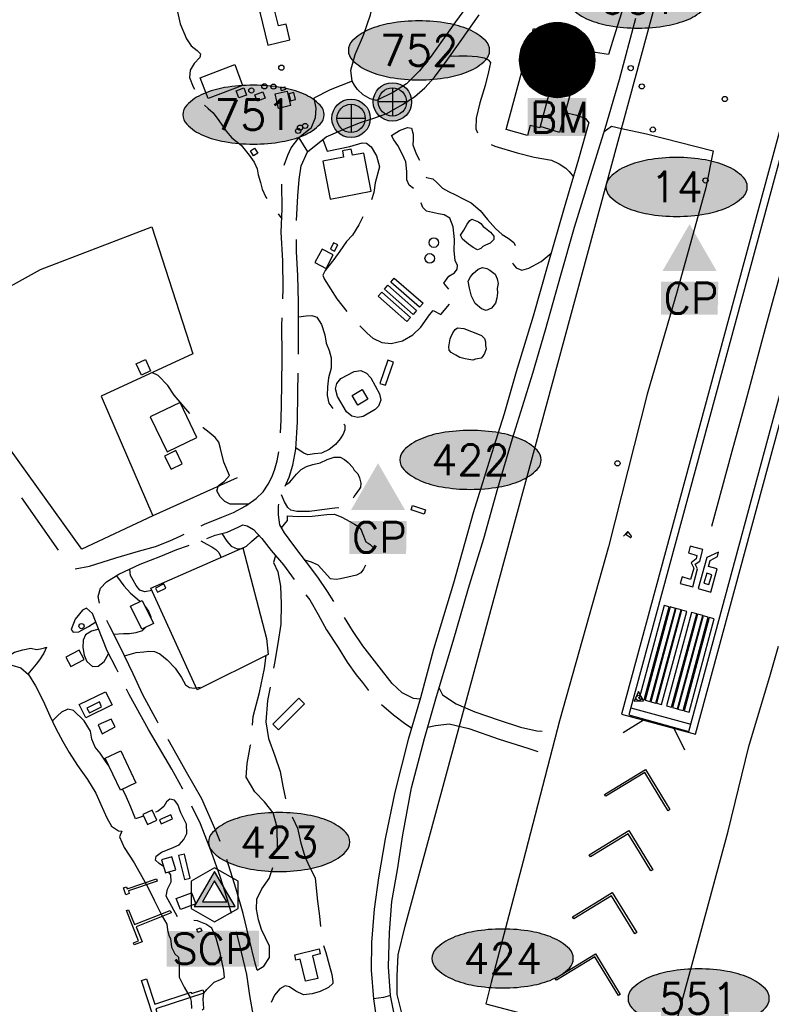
# Model space of a CAD drawing. Header units: feet. Extents: x 30669 to 99318, y 4696 to 26220.
# Tile 41 of 128: x 83898 to 85078, y 11108 to 12652. Entities that reach past the tile are written whole.
import ezdxf
from ezdxf.enums import TextEntityAlignment as Align

# ---------------------------------------------------------------- set-up
doc = ezdxf.new("R2010")
doc.units = ezdxf.units.FT
doc.header["$LTSCALE"] = 600
doc.header["$MEASUREMENT"] = 0
doc.linetypes.add('AERO5', pattern=[0.35, 0.3, -0.05])
doc.layers.get('0').update_dxf_attribs({"linetype": 'CONTINUOUS'})
for name, color, linetype in [('ALAImisc', 253, 'CONTINUOUS'), ('ELID', 253, 'CONTINUOUS'), ('ELIF', 253, 'CONTINUOUS'), ('ELIG', 253, 'CONTINUOUS'), ('ELIST', 2, 'CONTINUOUS'), ('ELTWR', 2, 'CONTINUOUS'), ('ELUP', 253, 'CONTINUOUS'), ('ELYSC', 251, 'CONTINUOUS'), ('ELYSP', 251, 'CONTINUOUS'), ('ELYSU', 251, 'CONTINUOUS'), ('EMASK', 155, 'CONTINUOUS'), ('ESMMask', 155, 'CONTINUOUS'), ('ESPC', 2, 'CONTINUOUS'), ('ESPH', 2, 'CONTINUOUS'), ('ESPHV', 253, 'CONTINUOUS'), ('ESRC', 2, 'CONTINUOUS'), ('ESRGOV', 2, 'CONTINUOUS')]:
    doc.layers.add(name, color=color, linetype=linetype)
doc.styles.add('L80', font='simplex', dxfattribs={"height": 48})

# ---------------------------------------------------------------- blocks, each defined once
blk = doc.blocks.new('MISC-OBJECT')
blk.add_circle((0, 0), 0.54)
blk = doc.blocks.new('HV-CONTROL')
blk.add_lwpolyline([(-0.75, -0.46), (0.75, -0.46), (0, 1.04)], close=True)
blk.add_circle((0, 0), 0.431)
blk.add_point((0, 0))
blk = doc.blocks.new('Ovalid')
at = {"layer": 'EMASK'}
h = blk.add_hatch(color=256, dxfattribs=at)
edge = h.paths.add_edge_path()
edge.add_arc((0.1493, 0), 0.0355, 0, 44.8308)
edge.add_arc((0.0788, -0.0701), 0.135, 44.8308, 67.3801)
edge.add_arc((0.0313, -0.184), 0.2583, 67.3801, 80.2078)
edge.add_arc((0, -0.3655), 0.4425, 80.2078, 90)
edge.add_arc((0, -0.3655), 0.4425, 90, 99.7922)
edge.add_arc((-0.0313, -0.184), 0.2583, 99.7922, 112.6199)
edge.add_arc((-0.0788, -0.0701), 0.135, 112.6199, 135.1692)
edge.add_arc((-0.1493, 0), 0.0355, 135.1692, 180)
edge.add_arc((-0.1493, 0), 0.0355, 180, 224.8308)
edge.add_arc((-0.0788, 0.0701), 0.135, 224.8308, 247.3801)
edge.add_arc((-0.0313, 0.184), 0.2583, 247.3801, 260.2078)
edge.add_arc((0, 0.3655), 0.4425, 260.2078, 270)
edge.add_arc((0, 0.3655), 0.4425, 270, 279.7922)
edge.add_arc((0.0313, 0.184), 0.2583, 279.7922, 292.6199)
edge.add_arc((0.0788, 0.0701), 0.135, 292.6199, 315.1692)
edge.add_arc((0.1493, 0), 0.0355, 315.1692, 360)
blk.add_lwpolyline([(0.1848, 0, 0.198145), (0.1745, 0.025, 0.098709), (0.1307, 0.0544, 0.05603), (0.0753, 0.0706, 0.042752), (0, 0.077, 0.042752), (-0.0753, 0.0706, 0.05603), (-0.1307, 0.0544, 0.098709), (-0.1745, 0.025, 0.198145), (-0.1848, 0, 0.198145), (-0.1745, -0.025, 0.098709), (-0.1307, -0.0544, 0.05603), (-0.0753, -0.0706, 0.042752), (0, -0.077, 0.042752), (0.0753, -0.0706, 0.05603), (0.1307, -0.0544, 0.098709), (0.1745, -0.025, 0.198145)], format="xyb", close=True)
at = {"style": 'L80'}
blk.add_attdef('ID', text='', height=0.08, dxfattribs=at).set_placement((0, 0), align=Align.MIDDLE)
blk = doc.blocks.new('FND-DOT CL MON')
at = {"layer": 'EMASK', "linetype": 'ByBlock'}
h = blk.add_hatch(color=256, dxfattribs=at)
edge = h.paths.add_edge_path()
edge.add_arc((0, 0), 0.0503, 0, 360)
at = {"layer": 'ESRC'}
for p, q in [((0, 0.0368), (0, -0.0369)), ((0.0368, 0), (-0.0369, 0))]:
    blk.add_line(p, q, dxfattribs=at)
at = {"layer": 'ESRC', "linetype": 'ByBlock'}
for radius in [0.0503, 0.0369]:
    blk.add_circle((0, 0), radius, dxfattribs=at)
blk = doc.blocks.new('esspbm')
at = {"color": 132}
blk.add_lwpolyline([(0, -0.0984), (0.0852, 0.0492), (-0.0852, 0.0492)], close=True, dxfattribs=at)
blk.add_circle((0, 0), 0.0984)
blk.add_solid([(0, -0.0984), (-0.0852, 0.0492), (0.0852, 0.0492)])
at = {"layer": 'ESMMask', "const_width": 0.0984}
blk.add_lwpolyline([(-0.0492, 0, 1), (0.0492, 0, 1)], format="xyb", close=True, dxfattribs=at)
at = {"layer": 'ESMMask', "color": 155}
blk.add_solid([(-0.0776, -0.1989), (-0.0776, -0.099), (0.0758, -0.1988), (0.0757, -0.0989)], dxfattribs=at)
at = {"style": 'L80'}
blk.add_text('BM', height=0.08, rotation=0.03, dxfattribs=at).set_placement((-0.0711, -0.189))
blk = doc.blocks.new('STS_CP')
at = {"layer": 'EMASK'}
blk.add_solid([(-0.0749, -0.0691), (-0.0749, -0.1553), (0.0753, -0.0691), (0.0734, -0.1553)], dxfattribs=at)
at = {"layer": 'ESPH'}
blk.add_solid([(0, 0.0818), (0.0709, -0.0409), (-0.0709, -0.0409)], dxfattribs=at)
at = {"layer": 'ESPH', "style": 'L80'}
blk.add_text('CP', height=0.08, dxfattribs=at).set_placement((-0.0684, -0.152))
blk = doc.blocks.new('SCP-CP')
at = {"layer": 'ESPH'}
h = blk.add_hatch(color=256, dxfattribs=at)
h.paths.add_polyline_path([(0, 0.0614), (-0.0532, -0.0307), (0.0532, -0.0307)])
h.paths.add_polyline_path([(0.032, -0.0185), (-0.032, -0.0185), (0, 0.0369)], flags=16)
at = {"layer": 'EMASK'}
blk.add_solid([(-0.1253, -0.0948), (-0.1253, -0.1876), (0.1157, -0.0936), (0.1157, -0.1876)], dxfattribs=at)
at = {"layer": 'ESPH'}
for p, q in [((0, 0.0709), (-0.0614, 0.0355)), ((0, 0.0614), (-0.0532, -0.0307)), ((0.0614, 0.0355), (0, 0.0709)), ((0.0532, -0.0307), (0, 0.0614)), ((-0.0614, 0.0355), (-0.0614, -0.0355)), ((0, 0.0369), (-0.032, -0.0185)), ((0.032, -0.0185), (0, 0.0369)), ((0.0614, -0.0355), (0.0614, 0.0355)), ((-0.032, -0.0185), (0.032, -0.0185)), ((-0.0614, -0.0355), (0, -0.0709)), ((-0.0532, -0.0307), (0.0532, -0.0307)), ((0, -0.0709), (0.0614, -0.0355))]:
    blk.add_line(p, q, dxfattribs=at)
at = {"layer": 'ESPH', "style": 'L80'}
blk.add_text('SCP', height=0.08, dxfattribs=at).set_placement((-0.1131, -0.1808))

msp = doc.modelspace()

# ---------------------------------------------------------------- linework, layer by layer
at = {"layer": 'ALAImisc', "linetype": 'Continuous', "elevation": -54.7, "flags": 128}
for points in [[(85356.5, 13411.5), (84854.4, 11561.7)], [(84984.7, 11857.9), (85016.6, 11975.5), (85037.5, 12051.2), (85069, 12168.5), (85096.7, 12269.8), (85121.6, 12361.4), (85172.6, 12552.8), (85225.2, 12747.2), (85277.2, 12940), (85330, 13133.1), (85382.6, 13325.6)], [(85310.9, 13290.1), (84843, 11562.9), (84959.1, 11531.7), (85212.8, 12466.4), (85236.3, 12507.4), (85275.1, 12532), (85324.2, 12535), (85370.3, 12517)], [(84854.4, 11561.7), (84948.6, 11535.8), (85290.4, 12801.7)], [(84857.4, 11572.9), (84951.6, 11547.2)], [(84877.3, 11553.7), (84845.5, 11533.6)], [(84924.8, 11540.9), (84941.4, 11507.3)]]:
    msp.add_lwpolyline(points, dxfattribs=at)
for points in [[(84266.7, 12451.1), (84271.8, 12443.1), (84265.3, 12439), (84260.2, 12447), (84266.7, 12451.1)], [(84629.3, 12325.3), (84637.3, 12319.1), (84642.5, 12313), (84642.3, 12307.5), (84636.7, 12302), (84629.5, 12299), (84625, 12296.9), (84621.9, 12293.4), (84616.9, 12291.2), (84609.9, 12294.9), (84602.8, 12300.1), (84593, 12308), (84590.2, 12314.6), (84595.2, 12322.2), (84600.7, 12331.5), (84604.6, 12337.2), (84607.8, 12339.6), (84613.1, 12337.5), (84618.3, 12335.2), (84622.2, 12332.6), (84625.5, 12328), (84629.3, 12325.3)], [(84373, 12292.4), (84361.6, 12271.8), (84379.2, 12262), (84390.3, 12283.4), (84373, 12292.4)], [(84644.3, 12253.1), (84647.4, 12245.7), (84649.1, 12238.5), (84647.8, 12230.7), (84648.2, 12224.1), (84647.1, 12215.6), (84645.1, 12207.8), (84638.9, 12200.1), (84630.4, 12196.2), (84623.2, 12198.9), (84613.3, 12207.1), (84607.2, 12218.6), (84604.4, 12231.2), (84602.2, 12242.1), (84605.8, 12249.2), (84610.1, 12254.5), (84617.6, 12261.2), (84624.8, 12263.5), (84631.4, 12262), (84636.1, 12259.5), (84640.2, 12256.6), (84644.3, 12253.1)], [(84574.7, 12154.4), (84578, 12161.4), (84581.5, 12166.5), (84585.6, 12169.1), (84595.4, 12168), (84607.2, 12163.3), (84616.9, 12159.5), (84622.8, 12156.8), (84627.5, 12152.5), (84629.1, 12146.9), (84629.5, 12141.5), (84630.1, 12136.3), (84627.5, 12128.9), (84625.2, 12124.5), (84622.4, 12121.4), (84616.7, 12120.2), (84613.8, 12119.8), (84609.3, 12118.1), (84603.1, 12119.2), (84597.2, 12120.7), (84589, 12122.6), (84582.5, 12126.4), (84575.5, 12130.2), (84572.3, 12133.9), (84571.9, 12139.5), (84572.6, 12145.4), (84573.9, 12152), (84574.7, 12154.4)], [(84950.6, 11826.3), (84947.9, 11816.2), (84961.1, 11811.8), (84959.8, 11806.5), (84952.2, 11800.4), (84956.2, 11792.3), (84951.3, 11774.5), (84937.9, 11778.4), (84935.1, 11768.1), (84954.8, 11762.8), (84962.3, 11791.1), (84958.3, 11798.4), (84965.5, 11803.2), (84970.3, 11821.1), (84950.6, 11826.3)], [(84994.8, 11817.4), (84976.5, 11808.6), (84963.3, 11760.2), (84982.8, 11754.6), (84993.1, 11790.8), (84979.5, 11794.7), (84981.9, 11804.2), (84993.3, 11810.3), (84994.8, 11817.4)], [(84976.5, 11784.3), (84971.9, 11768.7), (84980.1, 11766.3), (84984.7, 11781.8), (84976.5, 11784.3)], [(84909.8, 11733.7), (84870.4, 11587.6), (84878.4, 11585.4), (84917.8, 11731.6), (84909.8, 11733.7)], [(84919.3, 11731.2), (84879.9, 11585), (84887.9, 11582.8), (84927.4, 11729), (84919.3, 11731.2)], [(84928.3, 11728.7), (84888.9, 11582.5), (84896.9, 11580.4), (84936.3, 11726.5), (84928.3, 11728.7)], [(84937, 11726.3), (84897.6, 11580.2), (84905.6, 11578), (84945.1, 11724.2), (84937, 11726.3)], [(84952.8, 11722.3), (84913.3, 11576.2), (84921.4, 11574), (84960.8, 11720.2), (84952.8, 11722.3)], [(84962.2, 11719.7), (84922.7, 11573.6), (84930.8, 11571.4), (84970.2, 11717.6), (84962.2, 11719.7)], [(84970.8, 11717.3), (84931.4, 11571.1), (84939.4, 11568.9), (84978.8, 11715.1), (84970.8, 11717.3)], [(84980.3, 11714.5), (84940.9, 11568.3), (84948.9, 11566.1), (84988.3, 11712.3), (84980.3, 11714.5)], [(84816.3, 11437.1), (84880.4, 11476.3), (84913, 11422.9), (84918.8, 11413.4), (84915.9, 11411.6), (84910.8, 11419.9), (84879.2, 11471.6), (84818.1, 11434.2), (84816.3, 11437.1)], [(84792.2, 11342.3), (84854.3, 11380.3), (84867.4, 11358.9), (84891.9, 11318.9), (84888.9, 11317), (84865.1, 11355.8), (84853.3, 11375.2), (84794.2, 11339), (84792.2, 11342.3)], [(84801.8, 11267), (84828.2, 11283.2), (84866.9, 11220.4), (84863.7, 11218.4), (84826.9, 11278.2), (84796.3, 11259.3), (84767.8, 11241.7), (84765.8, 11244.9), (84765.8, 11244.9)], [(84184.2, 11223), (84177.9, 11220.5), (84176, 11225.5), (84182.2, 11227.9), (84184.2, 11223)], [(84738.7, 11148.3), (84802, 11187), (84840.9, 11123.3), (84837.9, 11121.4), (84800.7, 11182.3), (84740.5, 11145.5), (84738.7, 11148.3)]]:
    msp.add_lwpolyline(points, close=True, dxfattribs=at)
at = {"layer": 'ELID', "linetype": 'Continuous', "elevation": -54.7, "flags": 128}
for points in [[(84114, 11301.2), (84068.8, 11285.7), (84070.2, 11281.7), (84064.9, 11279.8), (84061.2, 11290.5), (84065.9, 11292.1), (84067, 11288.9), (84112.8, 11304.7), (84114, 11301.2)], [(84135.9, 11251.5), (84080.9, 11229.6), (84090.3, 11205.8), (84078.1, 11200.9), (84076.8, 11204.2), (84084.9, 11207.4), (84066, 11254.9), (84069.2, 11256.1), (84078.4, 11232.9), (84134.4, 11255.2), (84135.9, 11251.5)], [(84187.2, 11125.4), (84111.7, 11100.5), (84114.1, 11093.1), (84107.1, 11090.8), (84089.2, 11145), (84097.2, 11147.6), (84110.1, 11108.3), (84167.2, 11127.1), (84167.9, 11124.8), (84185.5, 11130.6), (84187.2, 11125.4)]]:
    msp.add_lwpolyline(points, close=True, dxfattribs=at)
at = {"layer": 'ELIF', "linetype": 'Continuous', "elevation": -54.7, "flags": 128}
for points in [[(85620.5, 11175.8), (85570.2, 10988.8), (85458.6, 10773), (84995.8, 10821.9), (84958, 10826), (84921, 10830.3), (84910.2, 10831.2), (84678.1, 10887), (84646, 10902.7), (84597.2, 10934.2), (84578.2, 10953.6), (84565.2, 10966.9), (84531.9, 11010.8), (84515.3, 11039.7), (84506.4, 11060.6), (84490.8, 11123.3), (84490.4, 11152.3), (84492.3, 11185.7), (84503, 11230.5), (84929, 12799.5), (85047.7, 13037.8), (85110.2, 13295), (84922.4, 13505.6)], [(84239.6, 11933.5), (84107.3, 11874), (83995.6, 11821.7), (83751.6, 12161.3), (83930.6, 12260.7), (84105.5, 12327.6), (84169.9, 12128.5), (84025.8, 12062)], [(84025.8, 12062), (84107.3, 11874)]]:
    msp.add_lwpolyline(points, dxfattribs=at)
for points in [[(84318.1, 12540.4), (84323.3, 12517.8), (84304.4, 12513.4), (84299.2, 12536), (84318.1, 12540.4)], [(84449.3, 12090.8), (84463.1, 12065.3), (84465, 12055.4), (84461.6, 12046.1), (84456.1, 12040.8), (84437.2, 12030.1), (84428.9, 12028.3), (84419.3, 12030.7), (84411.3, 12037.4), (84397, 12061.6), (84393.6, 12073.2), (84396.1, 12082), (84402.1, 12089.5), (84423, 12100.6), (84433.5, 12102.2), (84442.4, 12097.8), (84449.3, 12090.8)], [(84248.2, 11823.7), (84285.5, 11681.5), (84288, 11656.5), (84176.9, 11601.3), (84103.9, 11760.5), (84248.2, 11823.7)], [(84043.3, 11577.4), (84001.9, 11557.2), (83991.5, 11578.2), (84032.8, 11598.2), (84043.3, 11577.4)]]:
    msp.add_lwpolyline(points, close=True, dxfattribs=at)
at = {"layer": 'ELIG', "linetype": 'Continuous', "elevation": -54.7, "flags": 128}
msp.add_lwpolyline([(83900.8, 11902.6), (83958.5, 11820.1)], dxfattribs=at)
at = {"layer": 'ELIST', "linetype": 'Continuous', "elevation": -54.7, "flags": 128}
for points in [[(84275.2, 12664.5), (84287.4, 12612.5), (84322.2, 12620.7), (84316.3, 12645.5), (84304.2, 12642.7), (84297.8, 12669.8), (84275.2, 12664.5)], [(84661.6, 12480), (84704.4, 12638.8), (84753, 12625.7), (84714.4, 12482.7), (84699.4, 12486.7), (84695.2, 12470.9), (84661.6, 12480)], [(84248, 12549.3), (84193.9, 12528.7), (84181.5, 12561.4), (84235.6, 12582), (84248, 12549.3)], [(84250, 12545.5), (84254.2, 12534.2), (84242.3, 12529.7), (84238.1, 12541), (84250, 12545.5)], [(84315.5, 12542.8), (84308.9, 12541.1), (84307.8, 12545.6), (84314.4, 12547.3), (84315.5, 12542.8)], [(84283.6, 12529.4), (84271, 12524.6), (84267.2, 12534.5), (84279.8, 12539.4), (84283.6, 12529.4)], [(84320.4, 12536.1), (84323, 12525.3), (84330.9, 12527.2), (84328.3, 12538), (84320.4, 12536.1)], [(84385.4, 12371), (84449.8, 12383.4), (84438.3, 12443.2), (84420.3, 12439.8), (84418.5, 12449.4), (84404.6, 12446.7), (84406.5, 12436.8), (84374, 12430.6), (84385.4, 12371)], [(84390.8, 12302.6), (84385.9, 12292.5), (84392.5, 12289.3), (84397.4, 12299.4), (84390.8, 12302.6)], [(84095.5, 12119.5), (84103.7, 12101.7), (84089.1, 12094.9), (84080.9, 12112.8), (84095.5, 12119.5)], [(84476.1, 12118.3), (84463.7, 12081.8), (84472.4, 12078.9), (84484.7, 12115.4), (84476.1, 12118.3)], [(84103.2, 12029.3), (84129.7, 11974.5), (84176.3, 11997.2), (84149.8, 12051.9), (84103.2, 12029.3)], [(84125.5, 11967.6), (84135.7, 11947.1), (84153.4, 11955.9), (84143.2, 11976.4), (84125.5, 11967.6)], [(84124.6, 11767.3), (84111.4, 11760.9), (84114.6, 11754.4), (84127.7, 11760.9), (84124.6, 11767.3)], [(84090.6, 11741.3), (84108.2, 11705.3), (84089.7, 11696.3), (84072.2, 11732.3), (84090.6, 11741.3)], [(83991.7, 11663.5), (83970.7, 11652.3), (83978.5, 11637.6), (83999.5, 11648.8), (83991.7, 11663.5)], [(84041.7, 11555.3), (84021.3, 11546.2), (84027.5, 11532.3), (84048.1, 11543.2), (84041.7, 11555.3)], [(84056.7, 11505.5), (84080.6, 11455.5), (84056.2, 11443.8), (84032.3, 11493.8), (84056.7, 11505.5)], [(84091.4, 11405.4), (84099, 11389.7), (84113.5, 11396.7), (84105.9, 11412.3), (84091.4, 11405.4)], [(84120.9, 11334.7), (84126.9, 11313.9), (84143.1, 11318.6), (84137.1, 11339.4), (84120.9, 11334.7)], [(84147.6, 11341.4), (84156.7, 11303.6), (84165.6, 11305.8), (84156.6, 11343.5), (84147.6, 11341.4)], [(84168, 11282.9), (84174.6, 11265.6), (84150.5, 11256.4), (84143.9, 11273.7), (84168, 11282.9)], [(84346.7, 11143.9), (84338.4, 11178.9), (84331.7, 11177.3), (84329.8, 11185.7), (84368.1, 11194.7), (84370, 11186.8), (84357.8, 11183.9), (84366.2, 11148.5), (84346.7, 11143.9)]]:
    msp.add_lwpolyline(points, close=True, dxfattribs=at)
at = {"layer": 'ELIST', "elevation": -54.7}
for points in [[(84852.3, 11849.3), (84845.7, 11842.5), (84846, 11842.3), (84852.5, 11849.1), (84852.3, 11849.3)], [(84858.3, 11842.3), (84853.8, 11848.3)], [(84856.3, 11840.1), (84850.1, 11844.4)], [(84851.3, 11846.9), (84850.9, 11847.4)]]:
    msp.add_lwpolyline(points, dxfattribs=at)
for points in [[(84853.8, 11848.3), (84853.5, 11848.4, 0.089204), (84852.8, 11848.1, 0.046169), (84852.1, 11847.7, 0.034314), (84851.3, 11846.9, 0.034314), (84850.6, 11846.1, 0.046169), (84850.1, 11845.4, 0.089204), (84849.9, 11844.7), (84850.1, 11844.4)], [(84856.3, 11840.1), (84856.5, 11840, 0.098445), (84856.9, 11840.1, 0.055694), (84857.3, 11840.4), (84857.7, 11840.8), (84858.1, 11841.3, 0.055694), (84858.3, 11841.7, 0.098445), (84858.4, 11842.1), (84858.3, 11842.3)]]:
    msp.add_lwpolyline(points, format="xyb", dxfattribs=at)
at = {"layer": 'ELTWR', "elevation": -54.7, "flags": 128}
msp.add_lwpolyline([(83886, 11639.7), (83899.7, 11635.6), (83911.9, 11625.2), (83923, 11607.5), (83934.8, 11583.9), (83945.7, 11560.2), (83954.7, 11540.4), (83966.1, 11520.2), (83975.8, 11502.8), (83988.9, 11482.7), (84004.6, 11460.3), (84017.9, 11439.3), (84025.6, 11421.5), (84035.1, 11400.4), (84042.1, 11387.4), (84053.3, 11379.9), (84058.5, 11379.5), (84054.9, 11370.6), (84062.2, 11353.7), (84078.1, 11329.6), (84090.1, 11308.5), (84097, 11295.3), (84100.2, 11289.3), (84109.1, 11271), (84122, 11246), (84128.9, 11233.4), (84130, 11224.7), (84132, 11215.8), (84135.1, 11211.3), (84136.3, 11197.6), (84141.9, 11186.8), (84147.4, 11182), (84148.7, 11166.6), (84148.5, 11150.3), (84156.2, 11134.8), (84165.5, 11118.3), (84167.4, 11112.1), (84167.7, 11101.5)], dxfattribs=at)
at = {"layer": 'ELUP', "linetype": 'Continuous', "elevation": -54.7, "flags": 128}
for points in [[(84515.7, 12190.1), (84470.6, 12229.7), (84476.1, 12236), (84521.2, 12196.4), (84515.7, 12190.1)], [(84525.7, 12201.3), (84480.6, 12240.9), (84486.2, 12247.2), (84531.3, 12207.6), (84525.7, 12201.3)], [(84505.9, 12179.1), (84460.8, 12218.8), (84466.4, 12225), (84511.5, 12185.4), (84505.9, 12179.1)], [(84514.6, 11890.3), (84535.3, 11883.4), (84533.1, 11876.8), (84512.4, 11883.7), (84514.6, 11890.3)], [(84345.3, 11579.1), (84304.5, 11538.4), (84295.6, 11547.2), (84336.4, 11587.9), (84345.3, 11579.1)], [(84023.2, 11582.1), (84003.7, 11572.6), (84007.5, 11564.9), (84026.8, 11574.7), (84023.2, 11582.1)], [(84135.5, 11404.9), (84117.6, 11397.2), (84120.2, 11391.1), (84138.1, 11398.9), (84135.5, 11404.9)]]:
    msp.add_lwpolyline(points, close=True, dxfattribs=at)
at = {"layer": 'ELUP', "linetype": 'Continuous'}
for centre in [(84548.2, 12302.8, -54.7), (84541.8, 12278, -54.7)]:
    msp.add_circle(centre, 7.52, dxfattribs=at)
at = {"layer": 'ELYSC', "linetype": 'Continuous', "elevation": -54.7, "flags": 128}
msp.add_lwpolyline([(84753, 12625.7), (84784.1, 12617.6), (84766, 12548.9), (84745.6, 12475.5), (84715, 12484.7)], dxfattribs=at)
msp.add_lwpolyline([(84435.8, 12072.4), (84444.8, 12057.1), (84428.7, 12047.7), (84419.8, 12063), (84435.8, 12072.4)], close=True, dxfattribs=at)
at = {"layer": 'ELYSP', "linetype": 'Continuous', "elevation": -54.7, "flags": 128}
for points in [[(84638.4, 12722.5), (84631.5, 12715.2), (84605.3, 12680.6), (84582.3, 12649), (84561.8, 12620.1), (84543.9, 12595.5), (84525.5, 12572.5), (84505.3, 12552.1), (84485.1, 12538.7), (84458.4, 12525.5)], [(84854.4, 12700.3), (84830.5, 12625), (84822.5, 12598)], [(84355.1, 12482), (84354.1, 12481.4), (84336.3, 12467.4), (84343, 12455.9), (84349.9, 12445.2), (84379.3, 12468.7), (84409.6, 12481.8), (84431.5, 12490.5), (84453.9, 12497.8), (84474.5, 12505.4), (84499, 12519.2), (84517.9, 12531.4), (84534.3, 12545.8), (84549.1, 12562.1), (84567.8, 12587.1), (84589.7, 12617.8), (84619.5, 12660)], [(84480, 11121.8), (84476.8, 11166.6), (84478.8, 11220.7), (84482.5, 11268.9), (84491.4, 11318.9), (84499.8, 11373.9), (84513.1, 11447.6), (84533.5, 11525), (84552.4, 11590.9), (84578.6, 11677.6), (84602.6, 11760.6), (84626.7, 11838.8), (84648.9, 11917.4), (84671.7, 11995.7), (84687.6, 12045.9), (84703.5, 12098.2), (84723.4, 12166.1), (84747.7, 12251.8), (84769, 12327.2), (84792, 12401.2), (84816.9, 12481.9), (84839.7, 12558.9), (84865.1, 12654.8)], [(84822.5, 12598), (84802.2, 12600.8), (84781.5, 12607.7)], [(84458.4, 12525.5), (84448.2, 12528.4), (84437.4, 12534.6), (84428.5, 12543.1), (84423.7, 12550), (84420.2, 12556.1), (84385.6, 12542.2), (84360, 12529.5), (84363.2, 12513.6), (84361.9, 12498.7), (84355.1, 12482)], [(84791.7, 12491.3), (84787.4, 12496.9), (84772.6, 12502.2), (84754.2, 12506.1)], [(84791.7, 12491.3), (84775.4, 12433.7), (84753, 12357.4), (84727.3, 12268.3), (84704.2, 12187.4), (84677.2, 12100.1), (84658.4, 12034.3), (84641.7, 11981.5), (84610.1, 11878.9), (84579.2, 11768.4), (84547.9, 11664.9), (84527.4, 11588.7), (84507.9, 11523), (84487.1, 11440.8), (84471.7, 11367.2), (84461.5, 11306), (84454.5, 11257.3), (84450.4, 11204.8), (84450, 11161.6), (84453.3, 11116.6)], [(84815.5, 12477.3), (84827, 12485.7), (84842.7, 12481.7), (84881.9, 12473.6), (84986.9, 12446.5), (84974.9, 12388.9), (84930.3, 12226.5), (84882.9, 12065), (84822.6, 11825.5), (84745.4, 11552.7), (84688.6, 11332.5), (84638.3, 11142.2), (84629.8, 11108.6), (84679.4, 11095.5)], [(84916.8, 11036.5), (84957, 11182.5), (85010.4, 11379.2), (85042.5, 11512.5), (85076.5, 11625.8), (85089.2, 11669.8)], [(84480, 11121.8), (84469.1, 11118.6), (84453.3, 11116.6)]]:
    msp.add_lwpolyline(points, dxfattribs=at)
at = {"layer": 'ELYSU', "linetype": 'AERO5', "elevation": -54.7, "flags": 128}
for points in [[(84420.2, 12556.1), (84417.7, 12573.2), (84424.6, 12598.1), (84437.6, 12628), (84449, 12660.3), (84454.4, 12685.5), (84454, 12713.9), (84450.7, 12750.7), (84445.3, 12798.5), (84437.4, 12856.6), (84430.2, 12897.6), (84424, 12927.9), (84414, 12966.7), (84403.3, 13001.1), (84384.9, 13045.6), (84365.1, 13084.4), (84346.5, 13118.5), (84364.9, 13135.3), (84357.7, 13143.6), (84336.6, 13128.3), (84308.5, 13164.7), (84285.3, 13192.4), (84285.5, 13196.2), (84299.5, 13209.6), (84293.1, 13217.2), (84274.1, 13207), (84249.6, 13235), (84232.7, 13255.3), (84227.9, 13262.9), (84243.3, 13279.6), (84231.5, 13292.6), (84213.6, 13279.7), (84193.7, 13305), (84183.6, 13323.1), (84178.7, 13339.1), (84180.1, 13355.3), (84185.7, 13370.1), (84197.2, 13384.3), (84211, 13395.2), (84230.2, 13407.8), (84247.6, 13417.4), (84267.1, 13427.3), (84292.1, 13434.7), (84319.5, 13437.6), (84349.9, 13434.9), (84384.2, 13432.9), (84406.2, 13433.8), (84433, 13437), (84451.8, 13441.5), (84461.2, 13442.3), (84466.8, 13439.4), (84473.1, 13432.1), (84478, 13423.6), (84479.3, 13414.9), (84473.5, 13401.9), (84460.9, 13385.1), (84450.4, 13368.5), (84441.2, 13348.7)], [(84219.1, 12818.6), (84203.9, 12814.7), (84184.3, 12807.9), (84179.3, 12809.6), (84175.3, 12817.7), (84169.2, 12824.5), (84162.6, 12824.6), (84150.6, 12819.7), (84131.6, 12811.6), (84113.7, 12807.3), (84097.8, 12801.5), (84085.9, 12796), (84069.2, 12785.1), (84056.3, 12778.4), (84042.6, 12766.3), (84040.3, 12760.5), (84050.2, 12750.2), (84062.2, 12740.3), (84071.3, 12734.9), (84077.9, 12733.7), (84083.2, 12734.8), (84094.2, 12742.5), (84109.9, 12751), (84119.5, 12756), (84133.6, 12759.2), (84144.9, 12759.2), (84153, 12756.2), (84159.5, 12751.5), (84157.4, 12750.8), (84148.9, 12751.2), (84140.5, 12750.2), (84127.6, 12741.3), (84123.9, 12732.7), (84127.3, 12718.4), (84132.9, 12699.6), (84138.3, 12679.6), (84145.7, 12664.6), (84150, 12645.9), (84159.9, 12622.7), (84167.5, 12611.3), (84176.7, 12604), (84181.9, 12599), (84180.8, 12593.4), (84171.9, 12584), (84166, 12573.3), (84164.9, 12561.8), (84170.7, 12547), (84175.4, 12536.3), (84180.7, 12526.7), (84187.7, 12518.7), (84194.2, 12512.9), (84201.9, 12506.2), (84210.5, 12494.2), (84222.5, 12477.7), (84231.4, 12467.4), (84245.6, 12455.5), (84258.2, 12440.1), (84266, 12429.2), (84271.1, 12418.4), (84272.7, 12409.1), (84276.4, 12397), (84278.8, 12386.6), (84284.3, 12374.1), (84294.8, 12360.4), (84309.6, 12339.9)], [(84573.5, 12595.1), (84587.7, 12595.9), (84600.6, 12596), (84616.3, 12594.8), (84627, 12592.6), (84633.4, 12589.6), (84636.9, 12585.4), (84634, 12570.5), (84628.7, 12549.1), (84620.3, 12522), (84614.7, 12498.2), (84614.2, 12481.2), (84618.5, 12469.7), (84626, 12461.5), (84644, 12454.2), (84679.1, 12443.7), (84705.8, 12436.7), (84732.9, 12432), (84745.1, 12426.3), (84755.2, 12419.8), (84760.6, 12414.2), (84767.2, 12405.8)], [(84373.8, 12464.3), (84380.6, 12446.1), (84416.4, 12453.3), (84435.5, 12459.2), (84442.7, 12458.8), (84449.7, 12453.1), (84458.1, 12438.7), (84462.9, 12421.8), (84456.2, 12396.6), (84454, 12381.3), (84448.9, 12365.9), (84440.9, 12350.6), (84430.5, 12330.9), (84420.3, 12314.4), (84410.9, 12304.3), (84400.7, 12289.5), (84391, 12276.4), (84383.4, 12266.4), (84377.8, 12258.9), (84374, 12251.9), (84376.3, 12246.2), (84396.1, 12214.4), (84412.2, 12193.9), (84423.4, 12181.9), (84433.9, 12170.1), (84443.5, 12160.6), (84452.7, 12153.1), (84466.4, 12146.3), (84481, 12144.7), (84499, 12148.8), (84515.3, 12158.1), (84527.7, 12170.1), (84541.4, 12189.5), (84546.9, 12196.4), (84559.1, 12190.2), (84575.8, 12209.7), (84581.3, 12219.1), (84572.1, 12229.1), (84563.9, 12239.1), (84571.7, 12250), (84580.8, 12255.6), (84584.8, 12261.2), (84585.5, 12267), (84581.9, 12274.7), (84580.2, 12289.8), (84580.6, 12307.6), (84578.4, 12327.6), (84573.1, 12341.1), (84564.6, 12346.6), (84555.4, 12347.7), (84546.3, 12349.8), (84536.9, 12352.3), (84531, 12357.6), (84528.3, 12364.4), (84532.1, 12373.1), (84524.7, 12380.9), (84516.6, 12387.4), (84509.6, 12393), (84505.8, 12401.2), (84505.6, 12414.2), (84504.1, 12429.3), (84499.1, 12440.8), (84491.9, 12454.9), (84485.5, 12464), (84481.5, 12470.6), (84494.5, 12478.5), (84506.8, 12483.3), (84512.9, 12482.3), (84515.6, 12472.8), (84515.6, 12464.2), (84515, 12456.1), (84520.5, 12442), (84526, 12431.3), (84530.2, 12421.4), (84530.6, 12414.8), (84531.5, 12408.3), (84536.7, 12405), (84546.5, 12402.8), (84552.7, 12397.2), (84562, 12388.3), (84571, 12383), (84582, 12377.6), (84594.4, 12371.5), (84607, 12365.4), (84621.1, 12353.4), (84632.2, 12339.2), (84644.9, 12325), (84655.7, 12315.5), (84664.8, 12309.5), (84673.8, 12303.1), (84676.3, 12297.3), (84672.8, 12290.9), (84668.7, 12282.1), (84670.2, 12275.5), (84672.6, 12268.9), (84677.4, 12263.2), (84686.2, 12259.7), (84697.1, 12262.9), (84716.6, 12273.3), (84732.5, 12286.4)], [(83985.3, 11790.8), (84007.8, 11795.2), (84049.3, 11808.1), (84084.5, 11818.5), (84111.2, 11825.9), (84134, 11834.7), (84151, 11843), (84168.7, 11851.6), (84188.2, 11861.1), (84215.5, 11871.9), (84233.6, 11879.6), (84253, 11889.6), (84269.2, 11901.1), (84280.1, 11911.6), (84288.2, 11924), (84293.8, 11934.8), (84298.2, 11945.6), (84302.5, 11960.6), (84306.6, 11983.5), (84308.6, 12024.4), (84309.7, 12077.9), (84310, 12124.4), (84309.5, 12173.1), (84311.6, 12230.9), (84311.3, 12274.1), (84308.8, 12318.9), (84310.1, 12355.6), (84309.8, 12397.6), (84313, 12423.8), (84318.9, 12439.8), (84324.5, 12451.2), (84336.3, 12467.4)], [(84526.8, 11586.5), (84516.1, 11587.5), (84498.3, 11596.3), (84482.8, 11611.2), (84462.3, 11637.3), (84436.8, 11670.4), (84420.6, 11694.2), (84402.1, 11723.8), (84381.2, 11755.3), (84365.9, 11778), (84348.4, 11801.3), (84331.5, 11823.4), (84321.3, 11837.7), (84313.6, 11847.3), (84306.4, 11859.8), (84304.2, 11875.7), (84304.5, 11889.4), (84306, 11899.7), (84312.3, 11914.4), (84321.2, 11934.7), (84326.7, 11953.4), (84331.8, 11978.7), (84334.4, 12021.6), (84335, 12068.1), (84335.9, 12122.1), (84335.6, 12171.4), (84335.9, 12209.5), (84334.9, 12250.9), (84332.6, 12289), (84332.6, 12333), (84335, 12376.1), (84336.7, 12401.6), (84339.9, 12423.1), (84349.9, 12445.2)], [(84335.7, 12186.1), (84347.6, 12188.1), (84356.7, 12188.4), (84364.6, 12185.9), (84371.7, 12174.2), (84376.9, 12158.1), (84379.1, 12144.9), (84383.8, 12133.4), (84386.9, 12122), (84386.8, 12105.6), (84383.1, 12090.5), (84381.2, 12076.3), (84381, 12062.8), (84383.4, 12050.7), (84390.7, 12041.3), (84399.1, 12030), (84408.4, 12016.2), (84408.5, 12009.3), (84406.1, 12002.2), (84401.4, 11995.2), (84394.1, 11985.9), (84383.8, 11978.3), (84372, 11972.3), (84360.7, 11971.3), (84350.6, 11970), (84344, 11972.4), (84331.9, 11980.2)], [(84256.7, 11892.2), (84240.1, 11892.5), (84228.7, 11892.7), (84220.1, 11896.8), (84213, 11904.1), (84207.7, 11913.2), (84210.1, 11921.9), (84219.6, 11928.6), (84227.5, 11937.6), (84218.8, 11958.1), (84213.1, 11979.9), (84210.6, 11989.6), (84204.9, 11997.2), (84195.6, 12004.7), (84186.3, 12012.3), (84176.7, 12021.1), (84140.7, 12063.6), (84130.5, 12078.7), (84115.7, 12094.1), (84105.6, 12098.8)], [(84316.2, 11923.2), (84322.3, 11927), (84332.4, 11939.3), (84340, 11947), (84348.3, 11951.6), (84358.5, 11954.9), (84370, 11957.5), (84380.8, 11962.5), (84392, 11966.1), (84401.4, 11966.2), (84407.9, 11962.3), (84414, 11957.6), (84421, 11949.8), (84423.4, 11945.6), (84429.1, 11940), (84431.5, 11933.5), (84433.8, 11925.4), (84432.9, 11918.9), (84431.7, 11916.7), (84423, 11905.1), (84417.7, 11894.8), (84412, 11888.1), (84392.8, 11886.1), (84372.3, 11883.3), (84353, 11881.2), (84333.1, 11881.1), (84323.8, 11883.1), (84318.9, 11887), (84313.6, 11896.3), (84309.2, 11907)], [(84309.1, 11855.1), (84318.5, 11866.8), (84318.5, 11873.9), (84335.3, 11873), (84357, 11873.5), (84380.3, 11876.2), (84392.2, 11876.9), (84403.9, 11872.1), (84416.1, 11865.2), (84423.6, 11861.1), (84430.2, 11857.3), (84434.2, 11852.1), (84436.4, 11846.2), (84438, 11842.9), (84439.4, 11838.7), (84441.7, 11833.6), (84445.3, 11831.4), (84448.2, 11829.3), (84452.4, 11825), (84450.7, 11815.6), (84445.2, 11806.1), (84437.9, 11790.4), (84433.8, 11784.7), (84426.9, 11781.3), (84413, 11777.7), (84401.8, 11775.3), (84394.7, 11774.5), (84385.8, 11775.4), (84366.9, 11796.5), (84356.4, 11801.3), (84345.7, 11804.7)], [(84271.1, 11161.6), (84268, 11172.2), (84257.8, 11213.2), (84248.7, 11250.3), (84238.2, 11288.5), (84219.3, 11346.6), (84206.7, 11379.1), (84184, 11430.4), (84159.8, 11472.2), (84133.4, 11519.5), (84113.9, 11551.9), (84091.7, 11593.5), (84076.1, 11626.2), (84055.8, 11668.7), (84039.2, 11701.4), (84024.3, 11730.8), (84021.3, 11747.8), (84025, 11760.8), (84034.4, 11770.8), (84053.6, 11782.4), (84087.4, 11798.2), (84119.7, 11810.8), (84144.7, 11821.1), (84162.9, 11827.7), (84183.4, 11835.3), (84205, 11843.8), (84224, 11848.7), (84241, 11856.5), (84248.5, 11859.8), (84255, 11858.6), (84264.9, 11852.5), (84278.2, 11838.6), (84293, 11819.8), (84312.1, 11797.3), (84332.3, 11769.1), (84353.4, 11742.3), (84366.6, 11719.5), (84379.9, 11695.1), (84398, 11667.4), (84412.4, 11644.8), (84426.4, 11624.6), (84436, 11612.7), (84449.8, 11594.3), (84464.1, 11579.6), (84485.1, 11561.7), (84504.4, 11547.3), (84513.4, 11541.5)], [(84182.4, 11834.9), (84192, 11829.5), (84200, 11825.3), (84206.1, 11821.3), (84210.5, 11816.5), (84213.4, 11810.8), (84213.3, 11808.4)], [(84215.5, 11846.5), (84223.2, 11834.4), (84229.9, 11826.4), (84239.3, 11822.6), (84246.8, 11823.1), (84254.4, 11826.7), (84262.2, 11833.8), (84273.4, 11843.6)], [(84299.9, 11811.7), (84296.5, 11800.8), (84303.3, 11786.2), (84307.3, 11763.8), (84308.4, 11735.9), (84308.3, 11704.1), (84303.3, 11673.9), (84298.1, 11643), (84293.1, 11615.6), (84287.1, 11584.6), (84284.7, 11551), (84288.9, 11524.6), (84298.4, 11497.4), (84306.9, 11473), (84311.3, 11450), (84316.5, 11425.8), (84326.2, 11400.9), (84334.1, 11383.9), (84339.7, 11360.6), (84346.5, 11337.9), (84354.4, 11320.2), (84362.1, 11306.4), (84363.3, 11290.1), (84365.8, 11269.4), (84368.8, 11246.3), (84370.8, 11223.9), (84374.1, 11204.1), (84378.7, 11189), (84383.7, 11169.7), (84388.2, 11154.7), (84389.7, 11143.8), (84389.8, 11140.3), (84382.8, 11134), (84369.8, 11128.1), (84357, 11124.2), (84343.5, 11122.5), (84331.8, 11128.2), (84321.6, 11135.3), (84314.7, 11136.7), (84306.4, 11132.3), (84297.9, 11122), (84291.2, 11107.3), (84285.9, 11093.4)], [(84105.4, 11757.1), (84094.5, 11754.7), (84086.7, 11757.3), (84081.2, 11765.1), (84076.3, 11773.3), (84072.3, 11780.8), (84070.8, 11790.5)], [(84049.9, 11780.2), (84061.6, 11764.5), (84072.3, 11752.6), (84086, 11740.7), (84087.2, 11739.6)], [(84003, 11729.1), (83996.7, 11726.1), (83985, 11712), (83979.2, 11695.9), (83982.1, 11691.6), (83990.9, 11692.4), (84006, 11700.6), (84017.6, 11707.9)], [(84344.8, 10856), (84321.3, 10874.2), (84306.4, 10891.7), (84297.1, 10913.2), (84288.5, 10955.4), (84281, 10998), (84274.9, 11028.3), (84271.2, 11060.1), (84265.1, 11089.1), (84259.6, 11121.8), (84254.6, 11154.8), (84246.3, 11189.8), (84237.9, 11223.7), (84223.4, 11275.5), (84213.4, 11306.9), (84199.3, 11346.3), (84182.1, 11391.2), (84161.3, 11432.2), (84136.8, 11476.5), (84100.4, 11539), (84070.1, 11594), (84049.5, 11635), (84035.5, 11662.5), (84020.9, 11699.7), (84012.4, 11720.9), (84003, 11729.1)], [(84094.9, 11732.5), (84095.3, 11732.1), (84100.5, 11724.6), (84104.2, 11715.7), (84103.9, 11714)], [(84022.3, 11696.1), (84010.9, 11693.4), (84001.5, 11687.4), (83997.6, 11679), (83997.4, 11667.4), (83999.6, 11655.6), (84003.7, 11645.5), (84012.3, 11637.7), (84021.5, 11638.1), (84030.5, 11645.5), (84037.8, 11657.8)], [(84096.9, 11699.8), (84090.6, 11693.8), (84080.7, 11690.5), (84070.3, 11689.2), (84061.2, 11688.8), (84046.1, 11687.8)], [(85717.4, 11691.2), (85753.5, 11664.2), (85799.3, 11621.6), (85820.2, 11579.6), (85821, 11557.1), (85813, 11540.2), (85790, 11503.1), (85774.8, 11463.3), (85758, 11395.8), (85738.4, 11325.6), (85714.4, 11232.2), (85697.1, 11162.3), (85673.9, 11076.3), (85652.5, 10990.5), (85631.1, 10894.1), (85616.1, 10849.8), (85597.9, 10819), (85573.6, 10785), (85551.5, 10767.4), (85524.8, 10753.6), (85482.9, 10747.7), (85417.4, 10751.5), (85289.5, 10766), (85158.3, 10777.8), (85021.4, 10794.2), (84918.6, 10804.5), (84813.2, 10813.8), (84729.4, 10831.3), (84686.9, 10848), (84633.5, 10881), (84587.1, 10918.2), (84567.1, 10938.1), (84556.1, 10948.9), (84535.9, 10975.9), (84517.1, 11011.4), (84502.6, 11041.7), (84491.2, 11072.7), (84486, 11093), (84480, 11121.8)], [(83865.4, 11646.2), (83877.8, 11649.9), (83883.3, 11655.9), (83890.1, 11660.4), (83903.1, 11663.9), (83915.7, 11666.5), (83924.4, 11664.6), (83931, 11665.3), (83936.9, 11667.2), (83940.5, 11667.9), (83936, 11658.8), (83929.3, 11648.2), (83924.2, 11641.2), (83911.1, 11625.9)], [(84062.6, 11654.6), (84080.9, 11659.5), (84093, 11660.6), (84101, 11661.6), (84110, 11661.1), (84118.3, 11657.6), (84129.6, 11648.1), (84142.3, 11635.4), (84152.4, 11620.4), (84158.5, 11609), (84164.8, 11604.9), (84172, 11603.8), (84181.7, 11605.5)], [(84271.1, 11161.6), (84281.2, 11167.5), (84290.4, 11181.2), (84290.5, 11199.1), (84277.5, 11225.2), (84273.1, 11240.5), (84269.7, 11257), (84270.4, 11273), (84278.3, 11289), (84289.8, 11305), (84297.3, 11327.4), (84302.7, 11351.6), (84302.5, 11385.6), (84295.8, 11408.1), (84282.4, 11425.4), (84267.2, 11441.1), (84253.6, 11464.4), (84255.3, 11485.8), (84260.6, 11514.4), (84262.6, 11532.2), (84264.6, 11559.3), (84274.6, 11597.2), (84282.6, 11634.8), (84285.1, 11655.1)], [(84556.4, 11604), (84561.8, 11593.4), (84583.4, 11579.2), (84612.3, 11566.7), (84651, 11553.5), (84684.2, 11542.8), (84709.8, 11536.7), (84740.9, 11535.3)], [(84037.9, 11482.1), (84033, 11489.4), (84024.3, 11501.7), (84016.6, 11511.2), (84011.3, 11523.7), (84009.3, 11536.3), (83999.6, 11552.4), (83982.5, 11568.8), (83973.5, 11570.8), (83964, 11566.2), (83957.4, 11560.3), (83949.4, 11552)], [(84538.5, 11542.5), (84551, 11545.2), (84572.1, 11547.7), (84603.3, 11540.5), (84650.9, 11523.8), (84695.6, 11509.5), (84731.2, 11497.6)], [(84092.6, 11402.8), (84087.9, 11401.2), (84080, 11398.7), (84072.4, 11417), (84064.5, 11436.3), (84059.6, 11445.5)], [(84124, 11323.9), (84117.2, 11328.6), (84111.1, 11333.9), (84112.5, 11340.1), (84120.9, 11346.4), (84135.2, 11352.2), (84148.3, 11358), (84155.8, 11366.2), (84160.6, 11375.9), (84159.9, 11390.5), (84151.1, 11408.2), (84146.6, 11421.2), (84140.9, 11427.9), (84134, 11429.7), (84128.5, 11425.6), (84124.2, 11418), (84115.7, 11411), (84107.9, 11408.2)], [(84184.4, 11099.1), (84187.2, 11101.5), (84186.3, 11115.7), (84187.2, 11125.4), (84192.1, 11131), (84203.3, 11142.4), (84213.4, 11146.7), (84219.4, 11150), (84218.8, 11160.9), (84212.9, 11188.4), (84206.6, 11211.5), (84199.6, 11227.2), (84190.1, 11233.8), (84177.4, 11238.7), (84164.6, 11239.7), (84149.5, 11238.5), (84128.3, 11277.5), (84130.3, 11288.6), (84136.1, 11300.2), (84135.3, 11310.9), (84131.9, 11315.4)], [(84453.3, 11116.6), (84457.9, 11087.1), (84464.1, 11065.9), (84476.4, 11032.1), (84497.3, 10986.2), (84521.8, 10949.1), (84551.2, 10915.9), (84553.6, 10913.3), (84589.3, 10879.4), (84601.7, 10866.2), (84606.7, 10857), (84607.2, 10850.5), (84602.3, 10844), (84597, 10840.6), (84591.4, 10838.3), (84585.1, 10837.5), (84511.2, 10845.8), (84502, 10846.8), (84420.3, 10856.2), (84378.6, 10864.1), (84375, 10865.2)]]:
    msp.add_lwpolyline(points, dxfattribs=at)

# ---------------------------------------------------------------- block references
at = {"layer": 'ALAImisc', "linetype": 'Continuous', "xscale": 7.499984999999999, "yscale": 7.499984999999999, "zscale": 7.499984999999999, "rotation": 1.310350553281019}
for p in [(84308.9, 12577.2, -54.7), (84857.2, 12576.5, -54.7), (84261.8, 12541.4, -54.7), (84282.2, 12548, -54.7), (84296.4, 12547.5, -54.7), (84874.6, 12547.8, -54.7), (85004.9, 12528, -54.7), (84335.2, 12478.1, -54.7), (84338.2, 12483.1, -54.7), (84346.2, 12485.8, -54.7), (84892, 12480.2, -54.7), (84974.7, 12400.3, -54.7), (84836.4, 11956.5, -54.7), (83995.2, 11701.1, -54.7)]:
    msp.add_blockref('MISC-OBJECT', p, dxfattribs=at)
at = {"layer": 'ESPC', "xscale": 600, "yscale": 600, "zscale": 600, "rotation": 2.3082248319e-05}
for p, values in [((84524.9, 12604.3), {'ID': '752'}), ((84265, 12503.5, -54.7), {'ID': '751'})]:
    msp.add_blockref('Ovalid', p, dxfattribs=at).add_auto_attribs(values)
at = {"layer": 'ESPH', "xscale": 600, "yscale": 600, "zscale": 600}
for name, p in [('STS_CP', (84949.6, 12282.7)), ('STS_CP', (84460.6, 11907.6)), ('SCP-CP', (84204.2, 11279.6))]:
    msp.add_blockref(name, p, dxfattribs=at)
at = {"layer": 'ESPHV', "linetype": 'Continuous', "xscale": 9.99998, "yscale": 9.99998, "zscale": 9.99998, "rotation": 1.156306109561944}
msp.add_blockref('HV-CONTROL', (84869.9, 11588.4, -9.9), dxfattribs=at)
at = {"layer": 'ESRC', "xscale": 600, "yscale": 600, "zscale": 600}
for p in [(84483.2, 12523.5), (84418.3, 12497.7)]:
    msp.add_blockref('FND-DOT CL MON', p, dxfattribs=at)
at = {"layer": 'ESRGOV', "xscale": 600, "yscale": 600, "zscale": 600}
for p, rotation, values in [((84868.8, 12685.5), 2.30822483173e-05, {'ID': '601'}), ((84929.3, 12390.1), 2.30822483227e-05, {'ID': '14'}), ((84605.7, 11961.9), 2.308224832e-05, {'ID': '422'}), ((84305.5, 11362.4), 2.30822483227e-05, {'ID': '423'}), ((84656.2, 11179.7), 2.30822483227e-05, {'ID': '424'}), ((84963.9, 11117.1), 2.3082248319e-05, {'ID': '551'})]:
    msp.add_blockref('Ovalid', p, dxfattribs=dict(at, rotation=rotation)).add_auto_attribs(values)
msp.add_blockref('esspbm', (84741.9, 12589.1), dxfattribs=at)

doc.saveas('drawing.dxf')
